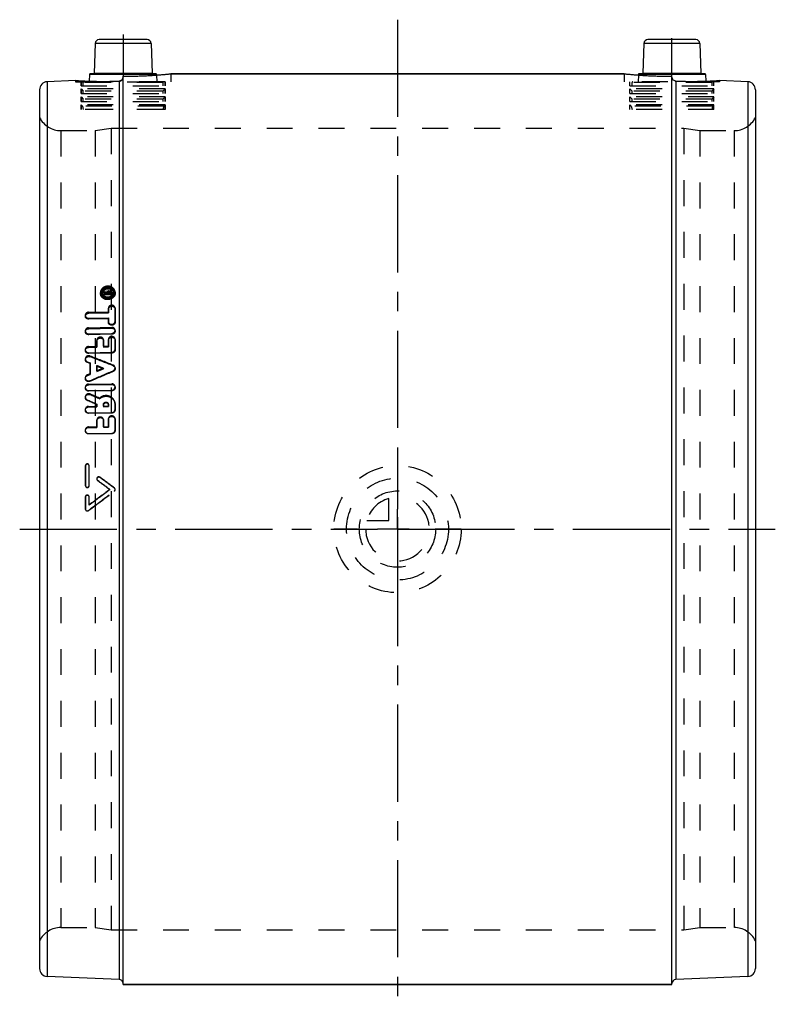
# Model space of a CAD drawing. Header units: millimetres. Extents: x 405 to 595, y 376 to 624.
import ezdxf

# ---------------------------------------------------------------- set-up
doc = ezdxf.new("R2010")
doc.units = ezdxf.units.MM
doc.header["$LTSCALE"] = 65.185185
doc.linetypes.add('CENTER', pattern=[0.6, 0.375, -0.075, 0.075, -0.075])
doc.linetypes.add('HIDDEN', pattern=[0.2, 0.1, -0.1])
doc.layers.get('0').update_dxf_attribs({"linetype": 'CONTINUOUS'})
for name, color, linetype in [('KOERPER', 7, 'CONTINUOUS'), ('KONST.EL_MIT_GEO', 7, 'CONTINUOUS'), ('KURVEN', 7, 'CONTINUOUS'), ('L1', 7, 'CONTINUOUS')]:
    doc.layers.add(name, color=color, linetype=linetype)

msp = doc.modelspace()

# ---------------------------------------------------------------- linework, layer by layer
at = {"color": 8, "linetype": 'HIDDEN'}
for p, q in [((415.36, 595.9), (424, 595.9)), ((576, 595.9), (584.64, 595.9)), ((415.36, 395.5), (424, 395.5)), ((576, 395.5), (584.64, 395.5))]:
    msp.add_line(p, q, dxfattribs=at)
at = {"layer": 'KOERPER', "color": 7, "linetype": 'Continuous'}
for p, q in [((557, 610.2), (443, 610.2)), ((569, 381.2), (431, 381.2))]:
    msp.add_line(p, q, dxfattribs=at)
at = {"layer": 'KOERPER', "color": 8, "linetype": 'HIDDEN'}
for p, q in [((420.43, 607.2), (420.43, 608.2)), ((441.57, 608.2), (420.43, 608.2)), ((441.57, 607.2), (441.57, 608.2)), ((420.43, 605.2), (420.43, 606.38)), ((420.43, 603.2), (420.43, 604.38)), ((441.57, 605.2), (441.57, 606.38)), ((441.57, 603.2), (441.57, 604.38)), ((420.43, 601.2), (420.43, 602.38)), ((441.57, 601.2), (441.57, 602.38)), ((441.57, 601.2), (420.43, 601.2))]:
    msp.add_line(p, q, dxfattribs=at)
at = {"layer": 'KONST.EL_MIT_GEO', "color": 2, "linetype": 'CENTER'}
for p, q in [((431, 620.04), (431, 609.57)), ((569, 609.57), (569, 619.18))]:
    msp.add_line(p, q, dxfattribs=at)
at = {"layer": 'KONST.EL_MIT_GEO', "color": 7, "linetype": 'Continuous'}
for p, q in [((423.97, 617.83), (423.71, 610.39)), ((438.03, 617.83), (423.97, 617.83)), ((437.03, 618.8), (424.97, 618.8)), ((438.03, 617.83), (438.29, 610.39)), ((561.97, 617.83), (561.71, 610.39)), ((576.03, 617.83), (561.97, 617.83)), ((575.03, 618.8), (562.97, 618.8)), ((576.03, 617.83), (576.29, 610.39)), ((422.56, 610.01), (422.5, 608.34)), ((439.44, 610.01), (422.56, 610.01)), ((439.24, 610.2), (422.76, 610.2)), ((423.71, 610.39), (438.29, 610.39)), ((431, 381.2), (431, 609.57)), ((438.52, 609.82), (438.35, 609.81)), ((439.44, 610.01), (439.44, 609.88)), ((443, 610.2), (557, 610.2)), ((560.56, 610.01), (560.56, 609.88)), ((577.44, 610.01), (560.56, 610.01)), ((577.24, 610.2), (560.76, 610.2)), ((561.65, 609.81), (561.48, 609.82)), ((561.71, 610.39), (576.29, 610.39)), ((569, 381.2), (569, 609.57)), ((577.44, 610.01), (577.5, 608.34)), ((419, 608.51), (411.91, 608.2)), ((411.91, 608.2), (411.91, 383.2)), ((430.04, 608.36), (430.04, 382.41)), ((569.96, 608.36), (569.96, 382.41)), ((588.09, 608.2), (581, 608.51)), ((588.09, 608.2), (588.09, 383.2)), ((410, 606.2), (410, 385.2)), ((590, 606.2), (590, 385.2)), ((430.04, 382.41), (411.91, 383.2)), ((588.09, 383.2), (569.96, 382.41)), ((431, 381.2), (569, 381.2))]:
    msp.add_line(p, q, dxfattribs=at)
at = {"layer": 'KONST.EL_MIT_GEO', "color": 8, "linetype": 'HIDDEN'}
for p, q in [((438.33, 609.81), (438.52, 609.82)), ((439.44, 609.88), (439.49, 609.89)), ((439.44, 609.88), (439.5, 608.2)), ((442.79, 610.18), (443, 610.2)), ((443, 610.2), (443, 608.2)), ((557, 610.2), (557, 608.2)), ((557, 610.2), (557.21, 610.18)), ((560.56, 609.88), (560.5, 608.2)), ((561.48, 609.82), (561.67, 609.81)), ((419, 608.51), (419, 608.2)), ((419, 608.51), (419.24, 608.49)), ((419, 608.2), (443, 608.2)), ((420.43, 608.2), (420.43, 607.2)), ((420.43, 607.2), (441.57, 607.2)), ((421, 607.2), (421, 608)), ((441, 608), (421, 608)), ((422.5, 608.34), (422.5, 608.2)), ((422.5, 608.34), (422.7, 608.34)), ((441, 608), (441, 607.2)), ((441.57, 608.2), (441.57, 607.2)), ((581, 608.2), (557, 608.2)), ((558.42, 607.2), (558.42, 608.2)), ((558.42, 607.2), (579.58, 607.2)), ((559, 607.2), (559, 608)), ((579, 608), (559, 608)), ((577.5, 608.34), (577.5, 608.2)), ((579, 608), (579, 607.2)), ((579.58, 607.2), (579.58, 608.2)), ((580.76, 608.49), (581, 608.51)), ((581, 608.51), (581, 608.2)), ((420.43, 606.38), (420.43, 605.2)), ((420.43, 606.38), (421, 605.8)), ((441.57, 606.38), (420.43, 606.38)), ((420.43, 605.2), (441.57, 605.2)), ((420.43, 604.38), (420.43, 603.2)), ((420.43, 604.38), (421, 603.8)), ((441.57, 604.38), (420.43, 604.38)), ((421, 605.2), (421, 605.8)), ((441, 605.8), (421, 605.8)), ((441.57, 606.38), (441, 605.8)), ((441, 605.8), (441, 605.2)), ((441.57, 604.38), (441, 603.8)), ((441.57, 606.38), (441.57, 605.2)), ((441.57, 604.38), (441.57, 603.2)), ((558.42, 605.2), (558.42, 606.38)), ((579.58, 606.38), (558.42, 606.38)), ((559, 605.8), (558.42, 606.38)), ((558.42, 605.2), (579.58, 605.2)), ((558.42, 603.2), (558.42, 604.38)), ((579.58, 604.38), (558.42, 604.38)), ((559, 603.8), (558.42, 604.38)), ((559, 605.2), (559, 605.8)), ((579, 605.8), (559, 605.8)), ((579.58, 606.38), (579, 605.8)), ((579, 605.8), (579, 605.2)), ((579.58, 604.38), (579, 603.8)), ((579.58, 605.2), (579.58, 606.38)), ((579.58, 603.2), (579.58, 604.38)), ((420.43, 603.2), (441.57, 603.2)), ((420.43, 602.38), (420.43, 601.2)), ((420.78, 602.02), (420.43, 602.38)), ((441.57, 602.38), (420.43, 602.38)), ((420.78, 602.02), (421, 601.2)), ((441.22, 602.02), (420.78, 602.02)), ((421, 603.2), (421, 603.8)), ((441, 603.8), (421, 603.8)), ((441, 603.8), (441, 603.2)), ((441.22, 602.02), (441, 601.2)), ((441.57, 602.38), (441.22, 602.02)), ((441.57, 602.38), (441.57, 601.2)), ((558.42, 603.2), (579.58, 603.2)), ((558.42, 601.2), (558.42, 602.38)), ((579.58, 602.38), (558.42, 602.38)), ((558.78, 602.02), (558.42, 602.38)), ((558.78, 602.02), (559, 601.2)), ((579.22, 602.02), (558.78, 602.02)), ((559, 603.2), (559, 603.8)), ((579, 603.8), (559, 603.8)), ((579, 603.8), (579, 603.2)), ((579.22, 602.02), (579, 601.2)), ((579.58, 602.38), (579.22, 602.02)), ((579.58, 601.2), (579.58, 602.38)), ((441, 601.2), (421, 601.2)), ((579.58, 601.2), (558.42, 601.2)), ((415.36, 595.9), (415.36, 395.5)), ((415.36, 595.9), (424, 595.9)), ((424, 595.9), (428, 596.5)), ((424, 595.9), (424, 395.5)), ((428, 596.5), (428, 394.9)), ((428, 596.5), (572, 596.5)), ((572, 596.5), (572, 394.9)), ((572, 596.5), (576, 595.9)), ((576, 595.9), (576, 395.5)), ((576, 595.9), (584.64, 595.9)), ((584.64, 595.9), (584.64, 395.5)), ((425.31, 555.08), (425.33, 554.82)), ((425.73, 555.11), (425.76, 554.85)), ((426.15, 555.56), (426.18, 555.3)), ((426.15, 555.56), (426.15, 555.31)), ((427.04, 555.41), (426.15, 555.56)), ((426.15, 555.31), (426.18, 555.05)), ((426.15, 555.31), (426.84, 555.2)), ((426.15, 555.08), (426.98, 555.1)), ((426.15, 555.08), (426.18, 554.82)), ((426.15, 555.08), (426.15, 554.84)), ((426.15, 554.84), (428.13, 554.89)), ((426.15, 554.84), (426.18, 554.58)), ((426.18, 555.05), (426.18, 555.3)), ((426.18, 555.3), (427.07, 555.15)), ((427, 554.92), (426.18, 555.05)), ((426.18, 554.82), (427, 554.84)), ((426.18, 554.58), (426.18, 554.82)), ((428.16, 554.63), (426.18, 554.58)), ((426.84, 555.2), (426.98, 555.18)), ((426.98, 555.18), (426.98, 555.1)), ((426.98, 555.18), (427, 554.84)), ((427, 554.84), (427, 554.92)), ((427.04, 555.41), (427.07, 555.15)), ((427.26, 555.11), (427.26, 555.23)), ((427.26, 555.23), (427.29, 554.85)), ((427.26, 555.11), (427.85, 555.12)), ((427.29, 554.97), (427.29, 554.85)), ((427.29, 554.85), (427.87, 554.86)), ((427.41, 555.59), (427.71, 555.6)), ((427.41, 555.59), (427.43, 555.33)), ((427.41, 555.35), (427.71, 555.36)), ((427.41, 555.35), (427.43, 555.09)), ((427.43, 555.33), (427.73, 555.34)), ((427.73, 555.1), (427.43, 555.09)), ((427.71, 555.6), (427.73, 555.34)), ((427.71, 555.36), (427.73, 555.1)), ((427.85, 555.24), (427.85, 555.12)), ((427.85, 555.24), (427.87, 554.86)), ((427.87, 554.86), (427.87, 554.98)), ((428.13, 554.89), (428.13, 555.25)), ((428.13, 555.25), (428.16, 554.99)), ((428.13, 554.89), (428.16, 554.63)), ((428.16, 554.99), (428.16, 554.63)), ((428.58, 555.08), (428.55, 555.34)), ((429, 555.11), (428.98, 555.37)), ((422.34, 550.23), (427.29, 550.33)), ((422.34, 550.23), (422.36, 549.99)), ((422.36, 549.99), (427.31, 550.1)), ((427.29, 551.24), (427.29, 550.33)), ((427.29, 551.24), (427.31, 550.99)), ((427.29, 550.33), (427.31, 550.1)), ((427.31, 550.1), (427.31, 550.99)), ((428.98, 551.33), (429, 551.03)), ((428.98, 551.27), (428.98, 551.33)), ((428.98, 547.96), (428.98, 551.27)), ((429, 551.08), (429, 551.03)), ((429, 551.03), (429, 547.74)), ((421.49, 549.41), (421.51, 549.18)), ((422.34, 548.74), (427.29, 548.84)), ((422.34, 548.74), (422.36, 548.51)), ((427.31, 548.61), (422.36, 548.51)), ((427.29, 548.84), (427.29, 547.93)), ((427.29, 548.84), (427.31, 548.61)), ((427.29, 547.93), (427.29, 547.87)), ((427.29, 547.93), (427.31, 547.64)), ((427.31, 547.7), (427.31, 548.61)), ((427.31, 547.64), (427.31, 547.7)), ((428.98, 547.96), (429, 547.74)), ((421.49, 545.49), (421.51, 545.27)), ((422.34, 546.32), (428.13, 546.44)), ((422.34, 546.32), (422.36, 546.1)), ((422.34, 544.81), (428.13, 544.92)), ((422.34, 544.81), (422.36, 544.59)), ((422.36, 546.1), (428.16, 546.21)), ((428.13, 546.44), (428.16, 546.21)), ((428.13, 544.92), (428.16, 544.7)), ((429, 545.54), (428.98, 545.76)), ((428.16, 544.7), (422.36, 544.59)), ((424.39, 543.19), (424.41, 542.98)), ((424.39, 543.19), (424.39, 541.65)), ((424.41, 541.45), (424.41, 542.98)), ((426.11, 543.02), (426.08, 543.3)), ((426.08, 543.22), (426.08, 543.3)), ((426.08, 541.68), (426.08, 543.22)), ((426.1, 543.09), (426.11, 543.02)), ((426.11, 543.02), (426.11, 541.48)), ((427.29, 543.37), (427.29, 541.7)), ((427.29, 543.37), (427.31, 543.16)), ((427.31, 541.5), (427.31, 543.16)), ((429, 543.19), (428.98, 543.47)), ((428.98, 543.4), (428.98, 543.47)), ((428.98, 540.96), (428.98, 543.4)), ((429, 543.26), (429, 543.19)), ((429, 543.19), (429, 540.76)), ((421.49, 540.75), (421.51, 540.55)), ((422.34, 541.61), (424.39, 541.65)), ((422.34, 541.61), (422.36, 541.41)), ((422.34, 540.06), (428.13, 540.16)), ((422.34, 540.06), (422.36, 539.87)), ((422.36, 541.41), (424.41, 541.45)), ((428.16, 539.97), (422.36, 539.87)), ((424.39, 541.65), (424.41, 541.45)), ((426.08, 541.68), (427.29, 541.7)), ((426.08, 541.68), (426.11, 541.48)), ((426.11, 541.48), (427.31, 541.5)), ((427.29, 541.7), (427.31, 541.5)), ((428.13, 540.16), (428.16, 539.97)), ((428.98, 540.96), (429, 540.76)), ((421.49, 538.4), (421.52, 538.21)), ((422, 537.78), (422.02, 537.59)), ((422, 537.78), (422.69, 537.51)), ((422.71, 537.32), (422.02, 537.59)), ((422.68, 539.22), (422.7, 539.03)), ((422.69, 537.51), (422.69, 534.77)), ((422.69, 537.51), (422.71, 537.32)), ((422.71, 534.6), (422.71, 537.32)), ((424.39, 535.5), (424.39, 536.84)), ((424.39, 536.84), (424.41, 536.66)), ((426.03, 536.19), (424.39, 535.5)), ((424.39, 535.5), (424.41, 535.32)), ((424.41, 536.66), (424.41, 535.32)), ((424.41, 535.32), (426.05, 536.02)), ((426.03, 536.19), (426.05, 536.02)), ((428.48, 536.96), (428.5, 536.77)), ((428.48, 535.51), (428.5, 535.33)), ((429, 536.14), (428.98, 536.32)), ((421.5, 533.64), (421.52, 533.47)), ((422.69, 534.77), (422, 534.47)), ((422, 534.47), (422.02, 534.3)), ((422.02, 534.3), (422.71, 534.6)), ((422.68, 533.03), (422.7, 532.86)), ((422.69, 534.77), (422.71, 534.6)), ((421.5, 531.24), (421.52, 531.08)), ((422.34, 532.15), (428.13, 532.23)), ((422.34, 532.15), (422.36, 531.99)), ((422.34, 530.55), (428.13, 530.63)), ((422.34, 530.55), (422.36, 530.39)), ((422.36, 531.99), (428.16, 532.07)), ((428.16, 530.47), (422.36, 530.39)), ((428.13, 532.23), (428.16, 532.07)), ((428.13, 530.63), (428.16, 530.47)), ((429, 531.38), (428.97, 531.54)), ((421.5, 528.81), (421.52, 528.66)), ((421.98, 528.2), (422, 528.05)), ((422.7, 529.67), (422.72, 529.52)), ((425.09, 528.64), (425.11, 528.49)), ((428.98, 527.28), (428.96, 527.42)), ((421.5, 525.62), (421.52, 525.49)), ((422.34, 526.57), (424.39, 526.59)), ((422.34, 526.57), (422.36, 526.43)), ((422.34, 524.94), (428.13, 525)), ((422.34, 524.94), (422.36, 524.81)), ((422.36, 526.43), (424.41, 526.46)), ((424.39, 527.15), (424.39, 526.59)), ((424.39, 527.15), (424.41, 527.01)), ((424.39, 526.59), (424.41, 526.46)), ((424.41, 526.46), (424.41, 527.01)), ((426.08, 526.61), (426.08, 527.06)), ((426.08, 527.06), (426.11, 526.93)), ((426.08, 526.61), (427.29, 526.63)), ((426.08, 526.61), (426.11, 526.48)), ((426.11, 526.93), (426.11, 526.48)), ((426.11, 526.48), (427.31, 526.49)), ((427.28, 527.16), (427.29, 527.08)), ((427.31, 526.94), (427.28, 527.16)), ((427.29, 527.08), (427.29, 526.63)), ((427.29, 526.63), (427.31, 526.49)), ((427.3, 527.02), (427.31, 526.94)), ((427.31, 526.49), (427.31, 526.94)), ((428.13, 525), (428.16, 524.87)), ((428.98, 525.83), (428.98, 527.1)), ((428.98, 527.1), (429, 526.96)), ((428.98, 525.83), (429, 525.7)), ((429, 526.96), (429, 525.7)), ((428.16, 524.87), (422.36, 524.81)), ((424.39, 523.05), (424.39, 521.4)), ((424.39, 523.05), (424.41, 522.93)), ((424.41, 521.29), (424.41, 522.93)), ((426.09, 523.08), (426.07, 523.2)), ((426.08, 521.42), (426.08, 523.07)), ((426.08, 523.07), (426.11, 522.95)), ((426.09, 523.08), (426.11, 522.95)), ((426.11, 522.95), (426.11, 521.3)), ((427.29, 523.35), (427.29, 521.43)), ((427.29, 523.35), (427.31, 523.23)), ((427.31, 521.32), (427.31, 523.23)), ((428.99, 523.39), (428.97, 523.51)), ((428.98, 520.62), (428.98, 523.37)), ((428.98, 523.37), (429, 523.25)), ((428.99, 523.39), (429, 523.25)), ((429, 523.25), (429, 520.51)), ((421.5, 520.4), (421.53, 520.29)), ((422.34, 521.38), (424.39, 521.4)), ((422.34, 521.38), (422.36, 521.27)), ((422.36, 521.27), (424.41, 521.29)), ((424.39, 521.4), (424.41, 521.29)), ((426.08, 521.42), (427.29, 521.43)), ((426.08, 521.42), (426.11, 521.3)), ((426.11, 521.3), (427.31, 521.32)), ((427.29, 521.43), (427.31, 521.32)), ((428.98, 520.62), (429, 520.51)), ((422.34, 519.73), (428.13, 519.78)), ((422.34, 519.73), (422.36, 519.62)), ((428.16, 519.68), (422.36, 519.62)), ((428.13, 519.78), (428.16, 519.68)), ((421.49, 511.6), (421.49, 506.7)), ((421.51, 511.52), (421.49, 511.6)), ((421.51, 511.52), (421.51, 506.65)), ((422.48, 511.66), (422.46, 511.73)), ((422.48, 506.7), (422.48, 511.6)), ((422.5, 511.53), (422.48, 511.6)), ((422.5, 506.65), (422.5, 511.53)), ((424.4, 508.16), (424.42, 508.11)), ((424.59, 507.89), (424.56, 507.94)), ((425.18, 508.68), (425.16, 508.73)), ((421.51, 506.65), (421.49, 506.7)), ((421.53, 506.5), (421.55, 506.45)), ((422.5, 506.65), (422.48, 506.7)), ((427.69, 505.61), (427.67, 505.65)), ((428.8, 506.01), (428.78, 506.06)), ((428.8, 505.21), (428.78, 505.26)), ((428.95, 505.83), (428.93, 505.87)), ((421.49, 503.75), (421.49, 500.79)), ((421.51, 503.71), (421.49, 503.75)), ((421.51, 503.71), (421.51, 500.77)), ((422.43, 503.96), (422.41, 503.99)), ((422.48, 501.78), (422.48, 503.75)), ((422.5, 503.71), (422.48, 503.75)), ((422.5, 501.75), (422.5, 503.71)), ((421.51, 500.77), (421.49, 500.79)), ((421.64, 500.43), (421.67, 500.41)), ((422.3, 500.38), (422.28, 500.4)), ((422.5, 501.75), (422.48, 501.78)), ((415.36, 395.5), (424, 395.5)), ((424, 395.5), (428, 394.9)), ((428, 394.9), (572, 394.9)), ((572, 394.9), (576, 395.5)), ((576, 395.5), (584.64, 395.5))]:
    msp.add_line(p, q, dxfattribs=at)
at = {"layer": 'KONST.EL_MIT_GEO', "color": 7, "linetype": 'Continuous'}
for centre, radius, start, end in [((424.97, 617.8), 1, 90, 178), ((437.03, 617.8), 1, 2, 90), ((562.97, 617.8), 1, 90, 178), ((575.03, 617.8), 1, 2, 90), ((422.76, 610), 0.2, 90, 178), ((423.51, 610.4), 0.2, 270, 358), ((430.99, 724.03), 114.46, 270.0058, 273.6867), ((438.49, 610.4), 0.2, 182, 270), ((430.91, 725.34), 115.77, 273.7716, 273.9838), ((430.91, 725.36), 115.79, 273.9837, 274.2307), ((439.24, 610), 0.2, 19.9284, 90), ((430.81, 726.5), 116.94, 274.2358, 275.9833), ((569.16, 726.18), 116.62, 264.0143, 265.7335), ((569.09, 725.33), 115.76, 265.7359, 266.2284), ((560.76, 610), 0.2, 90, 178), ((561.51, 610.4), 0.2, 270, 358), ((569, 723.77), 114.2, 266.309, 269.9984), ((576.49, 610.4), 0.2, 182, 270), ((577.24, 610), 0.2, 19.9284, 90), ((412, 606.2), 2, 92.5, 180), ((426.09, 721.57), 113.28, 266.4106, 267.3622), ((426.1, 721.76), 113.48, 267.3626, 267.5736), ((426.07, 721.06), 112.77, 267.5738, 267.8044), ((426.07, 720.92), 112.64, 267.8045, 268.0531), ((426.06, 720.74), 112.46, 268.0519, 272.0294), ((573.94, 720.74), 112.45, 267.9706, 271.6815), ((573.93, 720.97), 112.68, 271.6808, 272.1943), ((573.93, 721.06), 112.77, 272.1944, 272.4251), ((573.92, 721.26), 112.98, 272.4236, 273.591), ((588, 606.2), 2, 0, 87.5), ((412, 385.2), 2, 180, 267.5), ((588, 385.2), 2, 272.5, 360), ((430, 381.41), 1, 7.2917, 87.5), ((570, 381.41), 1, 92.5, 180)]:
    msp.add_arc(centre, radius, start, end, dxfattribs=at)
at = {"layer": 'KONST.EL_MIT_GEO', "color": 8, "linetype": 'HIDDEN'}
for centre, radius, start, end in [((430, 609.35), 0.998, 316.0862, 345.2165), ((429.98, 609.36), 1.02, 345.2078, 352.4016), ((429.99, 609.36), 1.01, 352.3637, 359.9763), ((431, 723.64), 114.07, 270.0013, 270.764), ((430.99, 723.9), 114.33, 270.7649, 273.6815), ((430.91, 725.33), 115.76, 273.9838, 274.2281), ((439.24, 610), 0.2, 2, 19.9284), ((430.85, 726.09), 116.53, 274.2514, 275.8843), ((569.16, 726.21), 116.64, 264.1167, 265.7667), ((569.09, 725.34), 115.78, 266.0325, 266.2283), ((569.02, 724.15), 114.58, 266.3217, 269.2321), ((569, 723.64), 114.07, 269.2363, 269.9987), ((570.01, 609.36), 1.01, 180.0229, 216.307), ((577.24, 610), 0.2, 2, 19.9284), ((426.07, 721.23), 112.94, 266.5306, 267.5469), ((421.2, 608), 0.2, 90, 180), ((426.07, 721.04), 112.76, 267.5455, 267.7754), ((426.07, 720.96), 112.68, 267.7754, 268.1868), ((426.06, 720.72), 112.43, 268.2884, 271.6529), ((426.07, 720.6), 112.32, 271.6503, 272.0278), ((440.8, 608), 0.2, 0, 90), ((559.2, 608), 0.2, 90, 180), ((569.99, 609.33), 0.979, 260.3844, 267.9468), ((573.93, 720.61), 112.32, 267.9722, 268.349), ((573.94, 720.69), 112.4, 268.3459, 271.8149), ((573.93, 721.09), 112.8, 271.8134, 271.975), ((573.93, 720.94), 112.65, 271.975, 272.2235), ((573.93, 721.04), 112.76, 272.2236, 272.4536), ((573.9, 721.8), 113.51, 272.4538, 272.6633), ((578.8, 608), 0.2, 0, 90), ((573.92, 721.3), 113.01, 272.6627, 273.4686), ((415.36, 601.9), 6, 206.7437, 270), ((584.64, 601.9), 6, 270, 333.2563), ((426.72, 555.22), 1.42, 197.0041, 205.3253), ((427.53, 555.25), 1.03, 7.6406, 16.5073), ((427.56, 555.26), 0.999, 4.7779, 7.6039), ((427.62, 555.28), 1.37, 347.6004, 350.3105), ((-46.81, -669.77), 1296.95, 68.5024, 68.77736), ((-46.08, -673.66), 1300.15, 68.5912, 68.86531), ((426.89, 527.1), 2.09, 0.0343, 8.8777), ((426.93, 526.96), 2.08, 0.0307, 8.8701), ((425.3, 523.07), 0.787, 0.0538, 10.2346), ((428.19, 523.37), 0.788, 0.0526, 10.1366), ((-656.53, -959.07), 1822.33, 53.49113, 53.61239), ((-647.98, -954.05), 1813.19, 53.61224, 53.73392), ((-628.9, -922.97), 1777.86, 53.49346, 53.63863), ((-620.79, -918.38), 1769.33, 53.61459, 53.76023), ((415.36, 389.5), 6, 90, 153.2563), ((584.64, 389.5), 6, 26.7437, 90), ((430, 381.41), 1, 0, 7.2917)]:
    msp.add_arc(centre, radius, start, end, dxfattribs=at)
at = {"layer": 'KONST.EL_MIT_GEO', "color": 7, "linetype": 'Continuous'}
for points in [[(430.99, 609.22), (430.97, 609.06), (430.9, 608.89), (430.8, 608.75)], [(569.2, 608.75), (569.07, 608.92), (569, 609.15), (569, 609.36)]]:
    msp.add_open_spline(points, degree=3, dxfattribs=at)
for points, knots in [([(430.8, 608.75), (430.71, 608.64), (430.48, 608.44), (430.19, 608.36), (430.04, 608.36)], [0, 0, 0, 0, 0.500245, 1, 1, 1, 1]), ([(569.96, 608.36), (569.81, 608.36), (569.52, 608.44), (569.29, 608.64), (569.2, 608.75)], [0, 0, 0, 0, 0.499697, 1, 1, 1, 1])]:
    msp.add_open_spline(points, degree=3, knots=knots, dxfattribs=at)
at = {"layer": 'KONST.EL_MIT_GEO', "color": 8, "linetype": 'HIDDEN'}
for points in [[(430.04, 608.36), (430.17, 608.36), (430.3, 608.39), (430.41, 608.44)], [(430.41, 608.44), (430.53, 608.49), (430.63, 608.57), (430.72, 608.66)], [(425.31, 555.08), (425.32, 554.98), (425.34, 554.89), (425.36, 554.8)], [(425.73, 555.11), (425.72, 555.3), (425.76, 555.5), (425.85, 555.67)], [(427.41, 555.59), (427.27, 555.59), (427.12, 555.52), (427.04, 555.41)], [(427.07, 555.15), (427.14, 555.26), (427.29, 555.33), (427.43, 555.33)], [(427.26, 555.23), (427.26, 555.28), (427.31, 555.33), (427.36, 555.34)], [(427.36, 555.34), (427.37, 555.35), (427.39, 555.35), (427.41, 555.35)], [(427.71, 555.36), (427.73, 555.36), (427.76, 555.35), (427.78, 555.34)], [(427.78, 555.34), (427.82, 555.32), (427.85, 555.28), (427.85, 555.24)], [(428.96, 555.05), (428.98, 555.15), (428.99, 555.26), (428.98, 555.37)], [(422.68, 533.03), (424.61, 533.85), (426.54, 534.68), (428.48, 535.51)], [(428.5, 535.33), (426.56, 534.51), (424.63, 533.69), (422.7, 532.86)], [(424.39, 536.84), (424.93, 536.63), (425.48, 536.41), (426.03, 536.19)], [(426.05, 536.02), (425.5, 536.23), (424.96, 536.44), (424.41, 536.66)], [(421.98, 528.2), (422.78, 527.85), (423.58, 527.5), (424.39, 527.15)], [(424.41, 527.01), (423.61, 527.36), (422.8, 527.71), (422, 528.05)], [(425.09, 528.64), (424.29, 528.98), (423.49, 529.33), (422.7, 529.67)], [(422.72, 529.52), (423.52, 529.18), (424.31, 528.83), (425.11, 528.49)], [(422.48, 511.6), (422.48, 511.65), (422.47, 511.69), (422.46, 511.73)], [(422.5, 511.53), (422.5, 511.58), (422.49, 511.62), (422.48, 511.66)], [(424.4, 508.16), (424.43, 508.08), (424.49, 508), (424.56, 507.94)], [(424.42, 508.11), (424.45, 508.02), (424.51, 507.94), (424.59, 507.89)], [(421.49, 506.7), (421.49, 506.63), (421.51, 506.56), (421.53, 506.5)], [(421.51, 506.65), (421.51, 506.58), (421.53, 506.51), (421.55, 506.45)], [(422.28, 500.4), (424.45, 502.02), (426.61, 503.64), (428.78, 505.26)], [(422.3, 500.38), (424.47, 501.99), (426.64, 503.6), (428.8, 505.21)], [(427.67, 505.65), (425.94, 504.36), (424.21, 503.07), (422.48, 501.78)], [(427.69, 505.61), (425.96, 504.32), (424.23, 503.04), (422.5, 501.75)], [(428.93, 505.87), (428.9, 505.95), (428.84, 506.01), (428.78, 506.06)], [(428.95, 505.83), (428.92, 505.9), (428.87, 505.97), (428.8, 506.01)], [(422.48, 503.75), (422.48, 503.83), (422.45, 503.92), (422.41, 503.99)], [(422.5, 503.71), (422.5, 503.8), (422.47, 503.88), (422.43, 503.96)], [(421.49, 500.79), (421.49, 500.66), (421.55, 500.52), (421.64, 500.43)], [(421.51, 500.77), (421.51, 500.64), (421.57, 500.5), (421.66, 500.41)]]:
    msp.add_open_spline(points, degree=3, dxfattribs=at)
for points, knots in [([(427.14, 556.78), (426.9, 556.77), (426.41, 556.68), (425.78, 556.3), (425.37, 555.74), (425.29, 555.29), (425.31, 555.08)], [0, 0, 0, 0, 0.268623, 0.527313, 0.769725, 1, 1, 1, 1]), ([(425.33, 554.82), (425.31, 555.03), (425.4, 555.48), (425.81, 556.04), (426.43, 556.41), (426.92, 556.51), (427.17, 556.51)], [0, 0, 0, 0, 0.230281, 0.472755, 0.73145, 1, 1, 1, 1]), ([(427.17, 553.4), (426.73, 553.39), (426.05, 553.59), (425.48, 554.23), (425.35, 554.62), (425.33, 554.82)], [0, 0, 0, 0, 0.522008, 0.766394, 1, 1, 1, 1]), ([(427.14, 554.02), (426.81, 554.01), (426.13, 554.19), (425.76, 554.81), (425.73, 555.11)], [0, 0, 0, 0, 0.52747, 1, 1, 1, 1]), ([(425.76, 554.85), (425.74, 555.02), (425.8, 555.36), (426.23, 555.95), (426.8, 556.15), (427.17, 556.16)], [0, 0, 0, 0, 0.232174, 0.476771, 1, 1, 1, 1]), ([(427.17, 553.76), (426.83, 553.76), (426.16, 553.93), (425.78, 554.55), (425.76, 554.85)], [0, 0, 0, 0, 0.527422, 1, 1, 1, 1]), ([(425.85, 555.67), (425.96, 555.9), (426.35, 556.28), (426.88, 556.42), (427.14, 556.42)], [0, 0, 0, 0, 0.481452, 1, 1, 1, 1]), ([(428.98, 555.37), (428.96, 555.57), (428.83, 555.96), (428.26, 556.6), (427.58, 556.79), (427.14, 556.78)], [0, 0, 0, 0, 0.233462, 0.477023, 1, 1, 1, 1]), ([(427.14, 556.42), (427.45, 556.43), (428.04, 556.29), (428.44, 555.8), (428.52, 555.54)], [0, 0, 0, 0, 0.525281, 1, 1, 1, 1]), ([(428.55, 555.34), (428.58, 555.01), (428.24, 554.27), (427.51, 554.03), (427.14, 554.02)], [0, 0, 0, 0, 0.471009, 1, 1, 1, 1]), ([(427.14, 553.66), (427.56, 553.66), (428.37, 553.91), (428.87, 554.62), (428.95, 554.98)], [0, 0, 0, 0, 0.523204, 1, 1, 1, 1]), ([(427.17, 556.51), (427.6, 556.52), (428.28, 556.34), (428.86, 555.7), (428.98, 555.31), (429, 555.11)], [0, 0, 0, 0, 0.522985, 0.766572, 1, 1, 1, 1]), ([(427.17, 556.16), (427.5, 556.17), (428.17, 556), (428.55, 555.38), (428.58, 555.08)], [0, 0, 0, 0, 0.528263, 1, 1, 1, 1]), ([(429, 555.11), (429.02, 554.9), (428.93, 554.45), (428.39, 553.68), (427.65, 553.41), (427.17, 553.4)], [0, 0, 0, 0, 0.232068, 0.477336, 1, 1, 1, 1]), ([(428.58, 555.08), (428.6, 554.75), (428.26, 554.02), (427.53, 553.77), (427.17, 553.76)], [0, 0, 0, 0, 0.471025, 1, 1, 1, 1]), ([(427.29, 554.97), (427.29, 555.02), (427.34, 555.08), (427.41, 555.09), (427.43, 555.09)], [0, 0, 0, 0, 0.723633, 1, 1, 1, 1]), ([(428.13, 555.25), (428.13, 555.34), (428.03, 555.54), (427.81, 555.6), (427.71, 555.6)], [0, 0, 0, 0, 0.471018, 1, 1, 1, 1]), ([(427.73, 555.34), (427.84, 555.34), (428.05, 555.28), (428.16, 555.08), (428.16, 554.99)], [0, 0, 0, 0, 0.528958, 1, 1, 1, 1]), ([(427.73, 555.1), (427.75, 555.1), (427.81, 555.09), (427.87, 555.03), (427.87, 554.98)], [0, 0, 0, 0, 0.279209, 1, 1, 1, 1]), ([(425.44, 554.61), (425.58, 554.31), (426.09, 553.8), (426.79, 553.65), (427.14, 553.66)], [0, 0, 0, 0, 0.47893, 1, 1, 1, 1]), ([(422.34, 550.23), (422.11, 550.23), (421.67, 550.07), (421.47, 549.62), (421.49, 549.41)], [0, 0, 0, 0, 0.523681, 1, 1, 1, 1]), ([(421.51, 549.18), (421.5, 549.38), (421.69, 549.83), (422.14, 549.99), (422.36, 549.99)], [0, 0, 0, 0, 0.47614, 1, 1, 1, 1]), ([(428.98, 551.33), (428.96, 551.51), (428.73, 551.9), (428.1, 552.05), (427.49, 551.83), (427.29, 551.43), (427.29, 551.24)], [0, 0, 0, 0, 0.236921, 0.49769, 0.760868, 1, 1, 1, 1]), ([(427.31, 550.99), (427.31, 551.18), (427.51, 551.59), (428.12, 551.8), (428.75, 551.65), (428.98, 551.27), (429, 551.08)], [0, 0, 0, 0, 0.239191, 0.50245, 0.763095, 1, 1, 1, 1]), ([(421.49, 549.41), (421.51, 549.23), (421.73, 548.85), (422.14, 548.74), (422.34, 548.74)], [0, 0, 0, 0, 0.477881, 1, 1, 1, 1]), ([(422.36, 548.51), (422.16, 548.5), (421.75, 548.62), (421.53, 548.99), (421.51, 549.18)], [0, 0, 0, 0, 0.522099, 1, 1, 1, 1]), ([(427.29, 547.87), (427.31, 547.68), (427.54, 547.29), (428.17, 547.14), (428.79, 547.36), (428.98, 547.77), (428.98, 547.96)], [0, 0, 0, 0, 0.238829, 0.497885, 0.759213, 1, 1, 1, 1]), ([(429, 547.74), (429, 547.54), (428.81, 547.13), (428.19, 546.91), (427.56, 547.06), (427.33, 547.45), (427.31, 547.64)], [0, 0, 0, 0, 0.24084, 0.502251, 0.761191, 1, 1, 1, 1]), ([(422.34, 546.32), (422.11, 546.32), (421.66, 546.15), (421.47, 545.69), (421.49, 545.49)], [0, 0, 0, 0, 0.520094, 1, 1, 1, 1]), ([(421.49, 545.49), (421.51, 545.3), (421.73, 544.92), (422.14, 544.8), (422.34, 544.81)], [0, 0, 0, 0, 0.481374, 1, 1, 1, 1]), ([(421.51, 545.27), (421.5, 545.47), (421.68, 545.93), (422.13, 546.1), (422.36, 546.1)], [0, 0, 0, 0, 0.479713, 1, 1, 1, 1]), ([(422.36, 544.59), (422.16, 544.59), (421.75, 544.7), (421.53, 545.08), (421.51, 545.27)], [0, 0, 0, 0, 0.518614, 1, 1, 1, 1]), ([(428.98, 545.76), (428.96, 545.94), (428.74, 546.32), (428.34, 546.44), (428.13, 546.44)], [0, 0, 0, 0, 0.481015, 1, 1, 1, 1]), ([(428.13, 544.92), (428.36, 544.92), (428.81, 545.09), (429, 545.55), (428.98, 545.76)], [0, 0, 0, 0, 0.519745, 1, 1, 1, 1]), ([(428.16, 546.21), (428.36, 546.22), (428.76, 546.1), (428.98, 545.72), (429, 545.54)], [0, 0, 0, 0, 0.518971, 1, 1, 1, 1]), ([(429, 545.54), (429.02, 545.33), (428.83, 544.87), (428.38, 544.7), (428.16, 544.7)], [0, 0, 0, 0, 0.480067, 1, 1, 1, 1]), ([(426.08, 543.3), (426.06, 543.49), (425.83, 543.88), (425.19, 544.04), (424.58, 543.8), (424.39, 543.39), (424.39, 543.19)], [0, 0, 0, 0, 0.240637, 0.497992, 0.757477, 1, 1, 1, 1]), ([(424.41, 542.98), (424.41, 543.18), (424.6, 543.59), (425.21, 543.82), (425.85, 543.67), (426.08, 543.28), (426.1, 543.09)], [0, 0, 0, 0, 0.242567, 0.502141, 0.759388, 1, 1, 1, 1]), ([(428.98, 543.47), (428.96, 543.66), (428.73, 544.05), (428.09, 544.21), (427.48, 543.98), (427.29, 543.56), (427.29, 543.37)], [0, 0, 0, 0, 0.240597, 0.497987, 0.757512, 1, 1, 1, 1]), ([(427.31, 543.16), (427.31, 543.35), (427.5, 543.76), (428.11, 544), (428.75, 543.84), (428.98, 543.45), (429, 543.26)], [0, 0, 0, 0, 0.242533, 0.502145, 0.759427, 1, 1, 1, 1]), ([(422.34, 541.61), (422.11, 541.61), (421.65, 541.44), (421.47, 540.96), (421.49, 540.75)], [0, 0, 0, 0, 0.516269, 1, 1, 1, 1]), ([(421.52, 540.55), (421.49, 540.76), (421.67, 541.24), (422.13, 541.41), (422.36, 541.41)], [0, 0, 0, 0, 0.483524, 1, 1, 1, 1]), ([(421.49, 540.75), (421.51, 540.56), (421.73, 540.18), (422.14, 540.06), (422.34, 540.06)], [0, 0, 0, 0, 0.485072, 1, 1, 1, 1]), ([(422.36, 539.87), (422.16, 539.86), (421.75, 539.99), (421.54, 540.37), (421.52, 540.55)], [0, 0, 0, 0, 0.514923, 1, 1, 1, 1]), ([(428.13, 540.16), (428.35, 540.17), (428.78, 540.32), (428.98, 540.75), (428.98, 540.96)], [0, 0, 0, 0, 0.514749, 1, 1, 1, 1]), ([(429, 540.76), (429, 540.55), (428.8, 540.13), (428.37, 539.97), (428.16, 539.97)], [0, 0, 0, 0, 0.485032, 1, 1, 1, 1]), ([(422.68, 539.22), (422.42, 539.33), (421.91, 539.27), (421.53, 538.83), (421.48, 538.54), (421.49, 538.4)], [0, 0, 0, 0, 0.505307, 0.756983, 1, 1, 1, 1]), ([(421.49, 538.4), (421.51, 538.27), (421.63, 538), (421.86, 537.83), (422, 537.78)], [0, 0, 0, 0, 0.491, 1, 1, 1, 1]), ([(421.52, 538.21), (421.5, 538.35), (421.55, 538.64), (421.93, 539.07), (422.44, 539.13), (422.7, 539.03)], [0, 0, 0, 0, 0.242925, 0.494419, 1, 1, 1, 1]), ([(422.02, 537.59), (421.89, 537.64), (421.65, 537.81), (421.53, 538.08), (421.52, 538.21)], [0, 0, 0, 0, 0.509081, 1, 1, 1, 1]), ([(428.98, 536.32), (428.96, 536.46), (428.84, 536.73), (428.61, 536.9), (428.48, 536.96)], [0, 0, 0, 0, 0.492182, 1, 1, 1, 1]), ([(428.48, 535.51), (428.63, 535.57), (428.91, 535.81), (428.99, 536.16), (428.98, 536.32)], [0, 0, 0, 0, 0.510328, 1, 1, 1, 1]), ([(428.5, 536.77), (428.63, 536.72), (428.86, 536.55), (428.98, 536.28), (429, 536.14)], [0, 0, 0, 0, 0.507992, 1, 1, 1, 1]), ([(429, 536.14), (429.02, 535.98), (428.93, 535.63), (428.65, 535.4), (428.5, 535.33)], [0, 0, 0, 0, 0.489371, 1, 1, 1, 1]), ([(422, 534.47), (421.84, 534.41), (421.55, 534.17), (421.47, 533.81), (421.5, 533.64)], [0, 0, 0, 0, 0.509029, 1, 1, 1, 1]), ([(421.52, 533.47), (421.5, 533.64), (421.57, 534), (421.86, 534.23), (422.02, 534.3)], [0, 0, 0, 0, 0.490824, 1, 1, 1, 1]), ([(421.5, 533.64), (421.53, 533.4), (421.87, 532.93), (422.45, 532.93), (422.68, 533.03)], [0, 0, 0, 0, 0.488491, 1, 1, 1, 1]), ([(422.7, 532.86), (422.47, 532.76), (421.9, 532.76), (421.55, 533.23), (421.52, 533.47)], [0, 0, 0, 0, 0.511679, 1, 1, 1, 1]), ([(422.34, 532.15), (422.11, 532.15), (421.63, 531.96), (421.47, 531.46), (421.5, 531.24)], [0, 0, 0, 0, 0.510056, 1, 1, 1, 1]), ([(421.52, 531.08), (421.49, 531.3), (421.65, 531.8), (422.13, 531.99), (422.36, 531.99)], [0, 0, 0, 0, 0.489742, 1, 1, 1, 1]), ([(421.5, 531.24), (421.52, 531.05), (421.73, 530.67), (422.14, 530.54), (422.34, 530.55)], [0, 0, 0, 0, 0.491111, 1, 1, 1, 1]), ([(422.36, 530.39), (422.16, 530.39), (421.76, 530.52), (421.54, 530.89), (421.52, 531.08)], [0, 0, 0, 0, 0.508984, 1, 1, 1, 1]), ([(428.97, 531.54), (428.95, 531.73), (428.74, 532.11), (428.33, 532.24), (428.13, 532.23)], [0, 0, 0, 0, 0.490797, 1, 1, 1, 1]), ([(428.13, 530.63), (428.37, 530.63), (428.84, 530.82), (429, 531.32), (428.97, 531.54)], [0, 0, 0, 0, 0.509832, 1, 1, 1, 1]), ([(428.16, 532.07), (428.35, 532.08), (428.76, 531.95), (428.97, 531.57), (429, 531.38)], [0, 0, 0, 0, 0.509222, 1, 1, 1, 1]), ([(429, 531.38), (429.03, 531.16), (428.86, 530.67), (428.39, 530.47), (428.16, 530.47)], [0, 0, 0, 0, 0.489993, 1, 1, 1, 1]), ([(422.7, 529.67), (422.56, 529.73), (422.25, 529.77), (421.81, 529.61), (421.52, 529.25), (421.48, 528.95), (421.5, 528.81)], [0, 0, 0, 0, 0.253501, 0.507215, 0.756221, 1, 1, 1, 1]), ([(421.52, 528.66), (421.5, 528.8), (421.54, 529.11), (421.84, 529.46), (422.27, 529.62), (422.58, 529.58), (422.72, 529.52)], [0, 0, 0, 0, 0.243722, 0.492577, 0.746443, 1, 1, 1, 1]), ([(421.5, 528.81), (421.52, 528.67), (421.63, 528.42), (421.85, 528.25), (421.98, 528.2)], [0, 0, 0, 0, 0.495152, 1, 1, 1, 1]), ([(422, 528.05), (421.88, 528.1), (421.65, 528.27), (421.54, 528.53), (421.52, 528.66)], [0, 0, 0, 0, 0.504927, 1, 1, 1, 1]), ([(428.96, 527.42), (428.9, 527.82), (428.53, 528.59), (427.45, 529.27), (426.16, 529.32), (425.39, 528.92), (425.09, 528.64)], [0, 0, 0, 0, 0.244252, 0.4933, 0.747107, 1, 1, 1, 1]), ([(425.11, 528.49), (425.41, 528.77), (426.19, 529.17), (427.47, 529.12), (428.55, 528.45), (428.92, 527.67), (428.98, 527.28)], [0, 0, 0, 0, 0.252899, 0.506627, 0.755711, 1, 1, 1, 1]), ([(426.08, 527.06), (426.08, 527.21), (426.21, 527.5), (426.64, 527.69), (427.09, 527.58), (427.26, 527.3), (427.28, 527.16)], [0, 0, 0, 0, 0.246924, 0.500696, 0.75305, 1, 1, 1, 1]), ([(426.11, 526.93), (426.11, 527.07), (426.23, 527.37), (426.66, 527.55), (427.12, 527.43), (427.28, 527.16), (427.3, 527.02)], [0, 0, 0, 0, 0.246941, 0.50108, 0.753533, 1, 1, 1, 1]), ([(422.34, 526.57), (422.1, 526.57), (421.62, 526.36), (421.46, 525.85), (421.5, 525.62)], [0, 0, 0, 0, 0.507143, 1, 1, 1, 1]), ([(421.52, 525.49), (421.49, 525.71), (421.64, 526.23), (422.12, 526.43), (422.36, 526.43)], [0, 0, 0, 0, 0.492616, 1, 1, 1, 1]), ([(421.5, 525.62), (421.53, 525.43), (421.74, 525.07), (422.14, 524.94), (422.34, 524.94)], [0, 0, 0, 0, 0.49371, 1, 1, 1, 1]), ([(422.36, 524.81), (422.16, 524.81), (421.77, 524.94), (421.55, 525.3), (421.52, 525.49)], [0, 0, 0, 0, 0.506294, 1, 1, 1, 1]), ([(428.13, 525), (428.35, 525.01), (428.79, 525.18), (428.98, 525.62), (428.98, 525.83)], [0, 0, 0, 0, 0.506055, 1, 1, 1, 1]), ([(429, 525.7), (429, 525.49), (428.81, 525.05), (428.37, 524.88), (428.16, 524.87)], [0, 0, 0, 0, 0.493704, 1, 1, 1, 1]), ([(426.07, 523.2), (426.04, 523.4), (425.8, 523.79), (425.16, 523.94), (424.56, 523.67), (424.39, 523.25), (424.39, 523.05)], [0, 0, 0, 0, 0.246918, 0.498778, 0.751944, 1, 1, 1, 1]), ([(424.41, 522.93), (424.41, 523.13), (424.58, 523.55), (425.18, 523.81), (425.82, 523.66), (426.06, 523.28), (426.09, 523.08)], [0, 0, 0, 0, 0.248075, 0.501332, 0.753117, 1, 1, 1, 1]), ([(428.97, 523.51), (428.93, 523.71), (428.7, 524.09), (428.06, 524.24), (427.45, 523.97), (427.29, 523.55), (427.29, 523.35)], [0, 0, 0, 0, 0.246867, 0.498765, 0.751983, 1, 1, 1, 1]), ([(427.31, 523.23), (427.31, 523.43), (427.48, 523.85), (428.08, 524.12), (428.72, 523.96), (428.96, 523.58), (428.99, 523.39)], [0, 0, 0, 0, 0.248037, 0.501346, 0.753167, 1, 1, 1, 1]), ([(422.34, 521.38), (422.1, 521.38), (421.6, 521.16), (421.46, 520.63), (421.5, 520.4)], [0, 0, 0, 0, 0.504939, 1, 1, 1, 1]), ([(421.53, 520.29), (421.48, 520.52), (421.62, 521.05), (422.12, 521.27), (422.36, 521.27)], [0, 0, 0, 0, 0.494811, 1, 1, 1, 1]), ([(421.5, 520.4), (421.54, 520.21), (421.76, 519.86), (422.15, 519.73), (422.34, 519.73)], [0, 0, 0, 0, 0.495725, 1, 1, 1, 1]), ([(422.36, 519.62), (422.17, 519.62), (421.78, 519.75), (421.56, 520.1), (421.53, 520.29)], [0, 0, 0, 0, 0.504278, 1, 1, 1, 1]), ([(428.13, 519.78), (428.35, 519.79), (428.8, 519.96), (428.98, 520.41), (428.98, 520.62)], [0, 0, 0, 0, 0.50399, 1, 1, 1, 1]), ([(429, 520.51), (429, 520.3), (428.82, 519.85), (428.37, 519.68), (428.16, 519.68)], [0, 0, 0, 0, 0.495766, 1, 1, 1, 1]), ([(422.46, 511.73), (422.42, 511.84), (422.28, 512.05), (421.91, 512.12), (421.58, 511.95), (421.49, 511.71), (421.49, 511.6)], [0, 0, 0, 0, 0.249562, 0.50002, 0.75079, 1, 1, 1, 1]), ([(422.48, 511.66), (422.45, 511.77), (422.3, 511.98), (421.93, 512.05), (421.6, 511.88), (421.51, 511.64), (421.51, 511.52)], [0, 0, 0, 0, 0.249362, 0.499673, 0.750811, 1, 1, 1, 1]), ([(425.16, 508.73), (425, 508.85), (424.59, 508.84), (424.35, 508.48), (424.36, 508.26), (424.4, 508.16)], [0, 0, 0, 0, 0.48868, 0.744082, 1, 1, 1, 1]), ([(425.18, 508.68), (425.09, 508.74), (424.88, 508.79), (424.57, 508.7), (424.37, 508.42), (424.38, 508.2), (424.42, 508.11)], [0, 0, 0, 0, 0.250031, 0.501579, 0.750612, 1, 1, 1, 1]), ([(421.53, 506.5), (421.58, 506.4), (421.74, 506.22), (422.09, 506.19), (422.4, 506.36), (422.48, 506.59), (422.48, 506.7)], [0, 0, 0, 0, 0.249582, 0.500103, 0.75032, 1, 1, 1, 1]), ([(421.55, 506.45), (421.6, 506.35), (421.76, 506.18), (422.11, 506.14), (422.42, 506.32), (422.5, 506.54), (422.5, 506.65)], [0, 0, 0, 0, 0.24939, 0.499724, 0.750337, 1, 1, 1, 1]), ([(428.78, 505.26), (428.87, 505.32), (429.01, 505.53), (428.98, 505.77), (428.93, 505.87)], [0, 0, 0, 0, 0.501453, 1, 1, 1, 1]), ([(428.8, 505.21), (428.89, 505.28), (429.03, 505.48), (429, 505.73), (428.95, 505.83)], [0, 0, 0, 0, 0.501511, 1, 1, 1, 1]), ([(422.41, 503.99), (422.36, 504.09), (422.19, 504.24), (421.85, 504.25), (421.56, 504.07), (421.49, 503.85), (421.49, 503.75)], [0, 0, 0, 0, 0.249194, 0.499906, 0.750034, 1, 1, 1, 1]), ([(422.43, 503.96), (422.38, 504.05), (422.21, 504.2), (421.87, 504.21), (421.58, 504.03), (421.51, 503.82), (421.51, 503.71)], [0, 0, 0, 0, 0.249027, 0.499526, 0.750056, 1, 1, 1, 1]), ([(421.64, 500.43), (421.73, 500.36), (421.95, 500.26), (422.19, 500.33), (422.28, 500.4)], [0, 0, 0, 0, 0.499117, 1, 1, 1, 1]), ([(421.66, 500.41), (421.75, 500.34), (421.97, 500.24), (422.21, 500.31), (422.3, 500.38)], [0, 0, 0, 0, 0.498907, 1, 1, 1, 1])]:
    msp.add_open_spline(points, degree=3, knots=knots, dxfattribs=at)
at = {"layer": 'KURVEN', "color": 8, "linetype": 'HIDDEN'}
for p, q in [((500, 511.7), (500, 479.7)), ((497.8, 497.9), (497.8, 503.39)), ((492.31, 497.9), (497.8, 497.9)), ((516, 495.7), (484, 495.7))]:
    msp.add_line(p, q, dxfattribs=at)
for radius in [16, 12.8, 9.6]:
    msp.add_circle((500, 495.7), radius, dxfattribs=at)
for start, end in [(180, 90), (105.962, 164.038)]:
    msp.add_arc((500, 495.7), 8, start, end, dxfattribs=at)
at = {"layer": 'L1', "color": 2, "linetype": 'CENTER'}
for p, q in [((500, 623.8), (500, 500.7)), ((500, 495.7), (500, 500.7)), ((405, 495.7), (495, 495.7)), ((500, 495.7), (495, 495.7)), ((500, 495.7), (500, 490.7)), ((500, 495.7), (505, 495.7)), ((505, 495.7), (595, 495.7)), ((500, 490.7), (500, 376.2))]:
    msp.add_line(p, q, dxfattribs=at)

doc.saveas('drawing.dxf')
